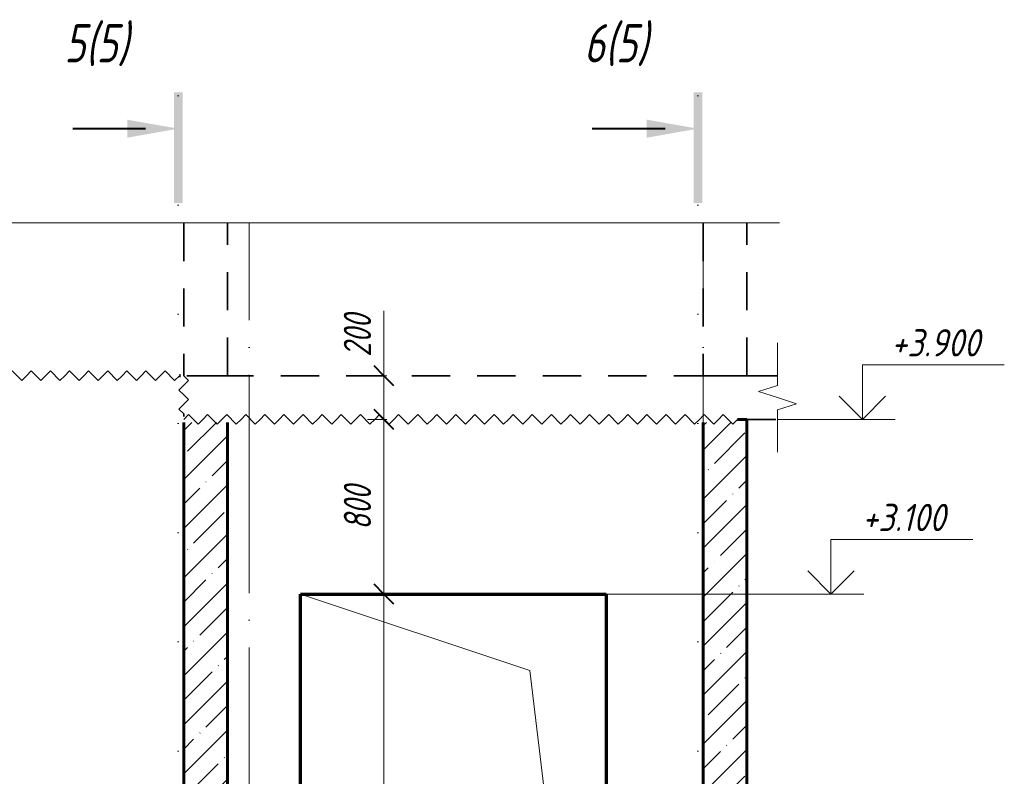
# Model space of a CAD drawing. Header units: millimetres. Extents: x -17325 to 51987, y -2506 to 5959.
# Tile 7 of 19: x -2168 to 2342, y 2265 to 5731. Entities that reach past the tile are written whole.
import ezdxf

# ---------------------------------------------------------------- set-up
doc = ezdxf.new("R2010")
doc.units = ezdxf.units.MM
for name, pattern in [('01 Штриховая _4 мм_', [300, 175, -125]), ('ADSK_Линия разреза', [1000, 0, -500, 0, -500]), ('ADSK_Линия сетки', [1250, 1000, -125, 0, -125]), ('ADSK_Невидимые', [250, 150, -100]), ('ADSK_Пунктирная_п5', [250, 0, -250])]:
    doc.linetypes.add(name, pattern=pattern)
for name, color, linetype, lineweight in [('A-____-____-DIMS', 211, 'Continuous', 9), ('A-____-____-DIMS-50', 211, 'Continuous', 9), ('A-____-NOTE-TEXT', 131, 'Continuous', 20), ('A-DETL-GENF-HDLN', 90, 'ADSK_Невидимые', 20), ('A-DETL-GENF-OTLN', 92, 'Continuous', 20), ('A-DOOR-____-OTLN', 31, 'Continuous', 20), ('A-FLOR-____-MCUT', 192, 'Continuous', 50), ('A-WALL-____-MCUT', 113, 'Continuous', 50), ('A-WALL-____-OTLN', 113, 'Continuous', 20), ('A-WALL-____-PATT', 111, 'Continuous', 50), ('G-____-____-DIMS', 111, 'Continuous', 9), ('G-____-____-SYMB', 111, 'ADSK_Пунктирная_п5', 20), ('S-GRID-____-OTLN', 1, 'Continuous', 9)]:
    doc.layers.add(name, color=color, linetype=linetype, lineweight=lineweight)
doc.styles.add('GOST Common_I_1', font='GOST Common Italic.ttf', dxfattribs={"width": 0.8, "height": 175})
doc.styles.add('GOST Common_I_2', font='GOST Common Italic.ttf', dxfattribs={"width": 0.8, "height": 125})
doc.styles.add('GOST Common_I_3', font='GOST Common Italic.ttf', dxfattribs={"width": 0.9, "height": 125})
doc.dimstyles.new('ADSK_Округление_5мм__Узкий_', dxfattribs={"dimscale": 304.8, "dimtxt": 0.412449, "dimasz": 0.295276, "dimexe": 0.246063, "dimexo": 0.000538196, "dimgap": 0.065617, "dimtad": 1, "dimdec": 0, "dimlfac": 304.8, "dimrnd": 5, "dimdsep": 46, "dimtxsty": 'GOST Common_I_2', "dimblk1": 'OBLIQUE', "dimblk2": 'OBLIQUE', "dimsah": 1, "dimcen": 0.09, "dimdle": 0.246063, "dimazin": 0, "dimtfac": 1, "dimtdec": 4, "dimtix": 1, "dimtmove": 1, "dimatfit": 3, "dimfxl": 1, "dimtvp": 1, "dimtfill": 1, "dimtolj": 1, "dimtzin": 0, "dimlwd": 20, "dimlwe": 20, "dimarcsym": 2})
doc.dimstyles.new('ADSK_Округление_5мм__Узкий__1', dxfattribs={"dimscale": 304.8, "dimtxt": 0.412449, "dimasz": 0.295276, "dimexe": 0.246063, "dimexo": 0.000538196, "dimgap": 0.065617, "dimtad": 1, "dimdec": 0, "dimlfac": 304.8, "dimrnd": 5, "dimdsep": 46, "dimtxsty": 'GOST Common_I_2', "dimblk1": 'OBLIQUE', "dimblk2": 'OBLIQUE', "dimsah": 1, "dimcen": 0.09, "dimdle": 0.246063, "dimazin": 0, "dimtfac": 1, "dimtdec": 4, "dimtix": 1, "dimtmove": 0, "dimatfit": 3, "dimfxl": 1, "dimtvp": 1, "dimtfill": 1, "dimtolj": 1, "dimtzin": 0, "dimlwd": 20, "dimlwe": 20, "dimarcsym": 2})
pattern_1 = [(45, (-35973.6, 22500), (-112.2532, 112.2532), []), (45, (-35861.35, 22500), (-112.2532, 112.2532), [198.438, -39.688, 1.676, -38.011])]

# ---------------------------------------------------------------- blocks, each defined once
blk = doc.blocks.new('ADSK_Дверь_ПроемПрямоугольный - ADSK_Дверь_ПроемПрямоугольный-1719827-КЖ1_Р_ВЭ1_Опалубка_2')
at = {"layer": 'A-DETL-GENF-HDLN'}
for p, q in [((34135, 3100), (32735, 3100)), ((32735, 3100), (32735, -160)), ((34135, -160), (34135, 3100))]:
    blk.add_line(p, q, dxfattribs=at)
at = {"layer": 'A-DETL-GENF-OTLN'}
for p, q in [((33785, 2750), (32735, 3100)), ((34135, -160), (33785, 2750))]:
    blk.add_line(p, q, dxfattribs=at)
blk = doc.blocks.new('ADSK_Обрыв_Линия - ADSK_Обрыв_линия-1412989-КЖ1_Р_ВЭ1_Опалубка_2')
at = {"layer": 'A-DETL-GENF-OTLN'}
blk.add_line((31161.3, 4800), (34780, 4800), dxfattribs=at)
blk = doc.blocks.new('ADSK_Обрыв_Линия - ADSK_Обрыв_линия-1072157-КЖ1_Р_ВЭ1_Опалубка_2')
at = {"layer": 'A-DETL-GENF-OTLN'}
for p, q in [((26980, 4056.3), (26980, 4100)), ((26980, 3900), (26980, 3945))]:
    blk.add_line(p, q, dxfattribs=at)
blk = doc.blocks.new('Последовательность узлов - 3мм масшт 15-V2-КЖ1_Р_ВЭ1_Опалубка_2')
at = {"layer": 'A-DETL-GENF-OTLN'}
for p, q in [((27630, 4100), (27651.875, 4121.875)), ((27695.625, 4078.125), (27651.875, 4121.875)), ((27717.5, 4100), (27739.375, 4121.875)), ((27783.125, 4078.125), (27739.375, 4121.875)), ((27805, 4100), (27826.875, 4121.875)), ((27870.625, 4078.125), (27826.875, 4121.875)), ((27892.5, 4100), (27914.375, 4121.875)), ((27958.125, 4078.125), (27914.375, 4121.875)), ((27980, 4100), (28001.875, 4121.875)), ((28045.625, 4078.125), (28001.875, 4121.875)), ((28067.5, 4100), (28089.375, 4121.875)), ((28133.125, 4078.125), (28089.375, 4121.875)), ((28155, 4100), (28176.875, 4121.875)), ((28220.625, 4078.125), (28176.875, 4121.875)), ((28242.5, 4100), (28264.375, 4121.875)), ((28308.125, 4078.125), (28264.375, 4121.875)), ((28330, 4100), (28351.875, 4121.875)), ((28395.625, 4078.125), (28351.875, 4121.875)), ((28417.5, 4100), (28439.375, 4121.875)), ((28483.125, 4078.125), (28439.375, 4121.875)), ((28505, 4100), (28526.875, 4121.875)), ((28570.625, 4078.125), (28526.875, 4121.875)), ((28592.5, 4100), (28614.375, 4121.875)), ((28658.125, 4078.125), (28614.375, 4121.875)), ((28680, 4100), (28701.875, 4121.875)), ((28745.625, 4078.125), (28701.875, 4121.875)), ((28767.5, 4100), (28789.375, 4121.875)), ((28833.125, 4078.125), (28789.375, 4121.875)), ((28855, 4100), (28876.875, 4121.875)), ((28920.625, 4078.125), (28876.875, 4121.875)), ((28942.5, 4100), (28964.375, 4121.875)), ((29008.125, 4078.125), (28964.375, 4121.875)), ((29030, 4100), (29051.875, 4121.875)), ((29095.625, 4078.125), (29051.875, 4121.875)), ((29117.5, 4100), (29139.375, 4121.875)), ((29183.125, 4078.125), (29139.375, 4121.875)), ((29205, 4100), (29226.875, 4121.875)), ((29270.625, 4078.125), (29226.875, 4121.875)), ((29292.5, 4100), (29314.375, 4121.875)), ((29358.125, 4078.125), (29314.375, 4121.875)), ((29380, 4100), (29401.875, 4121.875)), ((29445.625, 4078.125), (29401.875, 4121.875)), ((29467.5, 4100), (29489.375, 4121.875)), ((29533.125, 4078.125), (29489.375, 4121.875)), ((29555, 4100), (29576.875, 4121.875)), ((29620.625, 4078.125), (29576.875, 4121.875)), ((29642.5, 4100), (29664.375, 4121.875)), ((29708.125, 4078.125), (29664.375, 4121.875)), ((29730, 4100), (29751.875, 4121.875)), ((29795.625, 4078.125), (29751.875, 4121.875)), ((29817.5, 4100), (29839.375, 4121.875)), ((29883.125, 4078.125), (29839.375, 4121.875)), ((29905, 4100), (29926.875, 4121.875)), ((29970.625, 4078.125), (29926.875, 4121.875)), ((29992.5, 4100), (30014.375, 4121.875)), ((30058.125, 4078.125), (30014.375, 4121.875)), ((30080, 4100), (30101.875, 4121.875)), ((30145.625, 4078.125), (30101.875, 4121.875)), ((30167.5, 4100), (30189.375, 4121.875)), ((30233.125, 4078.125), (30189.375, 4121.875)), ((30255, 4100), (30276.875, 4121.875)), ((30320.625, 4078.125), (30276.875, 4121.875)), ((30342.5, 4100), (30364.375, 4121.875)), ((30408.125, 4078.125), (30364.375, 4121.875)), ((30430, 4100), (30451.875, 4121.875)), ((30495.625, 4078.125), (30451.875, 4121.875)), ((30517.5, 4100), (30539.375, 4121.875)), ((30583.125, 4078.125), (30539.375, 4121.875)), ((30605, 4100), (30626.875, 4121.875)), ((30670.625, 4078.125), (30626.875, 4121.875)), ((30692.5, 4100), (30714.375, 4121.875)), ((30758.125, 4078.125), (30714.375, 4121.875)), ((30780, 4100), (30801.875, 4121.875)), ((30845.625, 4078.125), (30801.875, 4121.875)), ((30867.5, 4100), (30889.375, 4121.875)), ((30933.125, 4078.125), (30889.375, 4121.875)), ((30955, 4100), (30976.875, 4121.875)), ((31020.625, 4078.125), (30976.875, 4121.875)), ((31042.5, 4100), (31064.375, 4121.875)), ((31108.125, 4078.125), (31064.375, 4121.875)), ((31130, 4100), (31151.875, 4121.875)), ((31195.625, 4078.125), (31151.875, 4121.875)), ((31217.5, 4100), (31239.375, 4121.875)), ((31283.125, 4078.125), (31239.375, 4121.875)), ((31305, 4100), (31326.875, 4121.875)), ((31370.625, 4078.125), (31326.875, 4121.875)), ((31392.5, 4100), (31414.375, 4121.875)), ((31458.125, 4078.125), (31414.375, 4121.875)), ((31480, 4100), (31501.875, 4121.875)), ((31545.625, 4078.125), (31501.875, 4121.875)), ((31567.5, 4100), (31589.375, 4121.875)), ((31633.125, 4078.125), (31589.375, 4121.875)), ((31655, 4100), (31676.875, 4121.875)), ((31720.625, 4078.125), (31676.875, 4121.875)), ((31742.5, 4100), (31764.375, 4121.875)), ((31808.125, 4078.125), (31764.375, 4121.875)), ((31830, 4100), (31851.875, 4121.875)), ((31895.625, 4078.125), (31851.875, 4121.875)), ((31917.5, 4100), (31939.375, 4121.875)), ((31983.125, 4078.125), (31939.375, 4121.875)), ((32005, 4100), (32026.875, 4121.875)), ((32070.625, 4078.125), (32026.875, 4121.875)), ((32092.5, 4100), (32114.375, 4121.875)), ((32158.125, 4078.125), (32114.375, 4121.875)), ((27717.5, 4100), (27695.625, 4078.125)), ((27805, 4100), (27783.125, 4078.125)), ((27892.5, 4100), (27870.625, 4078.125)), ((27980, 4100), (27958.125, 4078.125)), ((28067.5, 4100), (28045.625, 4078.125)), ((28155, 4100), (28133.125, 4078.125)), ((28242.5, 4100), (28220.625, 4078.125)), ((28330, 4100), (28308.125, 4078.125)), ((28417.5, 4100), (28395.625, 4078.125)), ((28505, 4100), (28483.125, 4078.125)), ((28592.5, 4100), (28570.625, 4078.125)), ((28680, 4100), (28658.125, 4078.125)), ((28767.5, 4100), (28745.625, 4078.125)), ((28855, 4100), (28833.125, 4078.125)), ((28942.5, 4100), (28920.625, 4078.125)), ((29030, 4100), (29008.125, 4078.125)), ((29117.5, 4100), (29095.625, 4078.125)), ((29205, 4100), (29183.125, 4078.125)), ((29292.5, 4100), (29270.625, 4078.125)), ((29380, 4100), (29358.125, 4078.125)), ((29467.5, 4100), (29445.625, 4078.125)), ((29555, 4100), (29533.125, 4078.125)), ((29642.5, 4100), (29620.625, 4078.125)), ((29730, 4100), (29708.125, 4078.125)), ((29817.5, 4100), (29795.625, 4078.125)), ((29905, 4100), (29883.125, 4078.125)), ((29992.5, 4100), (29970.625, 4078.125)), ((30080, 4100), (30058.125, 4078.125)), ((30167.5, 4100), (30145.625, 4078.125)), ((30255, 4100), (30233.125, 4078.125)), ((30342.5, 4100), (30320.625, 4078.125)), ((30430, 4100), (30408.125, 4078.125)), ((30517.5, 4100), (30495.625, 4078.125)), ((30605, 4100), (30583.125, 4078.125)), ((30692.5, 4100), (30670.625, 4078.125)), ((30780, 4100), (30758.125, 4078.125)), ((30867.5, 4100), (30845.625, 4078.125)), ((30955, 4100), (30933.125, 4078.125)), ((31042.5, 4100), (31020.625, 4078.125)), ((31130, 4100), (31108.125, 4078.125)), ((31217.5, 4100), (31195.625, 4078.125)), ((31305, 4100), (31283.125, 4078.125)), ((31392.5, 4100), (31370.625, 4078.125)), ((31480, 4100), (31458.125, 4078.125)), ((31567.5, 4100), (31545.625, 4078.125)), ((31655, 4100), (31633.125, 4078.125)), ((31742.5, 4100), (31720.625, 4078.125)), ((31830, 4100), (31808.125, 4078.125)), ((31917.5, 4100), (31895.625, 4078.125)), ((32005, 4100), (31983.125, 4078.125)), ((32092.5, 4100), (32070.625, 4078.125)), ((32180, 4100), (32158.125, 4078.125))]:
    blk.add_line(p, q, dxfattribs=at)
blk = doc.blocks.new('Последовательность узлов - 3мм масшт 15-1752345-КЖ1_Р_ВЭ1_Опалубка_2')
at = {"layer": 'A-DETL-GENF-OTLN'}
for p, q in [((27430, 3900), (27451.875, 3921.875)), ((27495.625, 3878.125), (27451.875, 3921.875)), ((27517.5, 3900), (27495.625, 3878.125)), ((27517.5, 3900), (27539.375, 3921.875)), ((27583.125, 3878.125), (27539.375, 3921.875)), ((27605, 3900), (27583.125, 3878.125))]:
    blk.add_line(p, q, dxfattribs=at)
blk = doc.blocks.new('Последовательность узлов - 3мм масшт 15-V3-КЖ1_Р_ВЭ1_Опалубка_2')
at = {"layer": 'A-DETL-GENF-OTLN'}
for p, q in [((32200, 3900), (32221.9, 3921.9)), ((32265.6, 3878.1), (32221.9, 3921.9)), ((32287.5, 3900), (32265.6, 3878.1)), ((32287.5, 3900), (32309.4, 3921.9)), ((32353.1, 3878.1), (32309.4, 3921.9)), ((32375, 3900), (32353.1, 3878.1)), ((32375, 3900), (32396.9, 3921.9)), ((32440.6, 3878.1), (32396.9, 3921.9)), ((32462.5, 3900), (32440.6, 3878.1)), ((32462.5, 3900), (32484.4, 3921.9)), ((32528.1, 3878.1), (32484.4, 3921.9)), ((32550, 3900), (32528.1, 3878.1)), ((32550, 3900), (32571.9, 3921.9)), ((32615.6, 3878.1), (32571.9, 3921.9)), ((32637.5, 3900), (32615.6, 3878.1)), ((32637.5, 3900), (32659.4, 3921.9)), ((32703.1, 3878.1), (32659.4, 3921.9)), ((32725, 3900), (32703.1, 3878.1)), ((32725, 3900), (32746.9, 3921.9)), ((32790.6, 3878.1), (32746.9, 3921.9)), ((32812.5, 3900), (32790.6, 3878.1)), ((32812.5, 3900), (32834.4, 3921.9)), ((32878.1, 3878.1), (32834.4, 3921.9)), ((32900, 3900), (32878.1, 3878.1)), ((32900, 3900), (32921.9, 3921.9)), ((32965.6, 3878.1), (32921.9, 3921.9)), ((32987.5, 3900), (32965.6, 3878.1)), ((32987.5, 3900), (33009.4, 3921.9)), ((33053.1, 3878.1), (33009.4, 3921.9)), ((33075, 3900), (33053.1, 3878.1)), ((33075, 3900), (33096.9, 3921.9)), ((33140.6, 3878.1), (33096.9, 3921.9)), ((33162.5, 3900), (33140.6, 3878.1)), ((33162.5, 3900), (33184.4, 3921.9)), ((33228.1, 3878.1), (33184.4, 3921.9)), ((33250, 3900), (33228.1, 3878.1)), ((33250, 3900), (33271.9, 3921.9)), ((33315.6, 3878.1), (33271.9, 3921.9)), ((33337.5, 3900), (33315.6, 3878.1)), ((33337.5, 3900), (33359.4, 3921.9)), ((33403.1, 3878.1), (33359.4, 3921.9)), ((33425, 3900), (33403.1, 3878.1)), ((33425, 3900), (33446.9, 3921.9)), ((33490.6, 3878.1), (33446.9, 3921.9)), ((33512.5, 3900), (33490.6, 3878.1)), ((33512.5, 3900), (33534.4, 3921.9)), ((33578.1, 3878.1), (33534.4, 3921.9)), ((33600, 3900), (33578.1, 3878.1)), ((33600, 3900), (33621.9, 3921.9)), ((33665.6, 3878.1), (33621.9, 3921.9)), ((33687.5, 3900), (33665.6, 3878.1)), ((33687.5, 3900), (33709.4, 3921.9)), ((33753.1, 3878.1), (33709.4, 3921.9)), ((33775, 3900), (33753.1, 3878.1)), ((33775, 3900), (33796.9, 3921.9)), ((33840.6, 3878.1), (33796.9, 3921.9)), ((33862.5, 3900), (33840.6, 3878.1)), ((33862.5, 3900), (33884.4, 3921.9)), ((33928.1, 3878.1), (33884.4, 3921.9)), ((33950, 3900), (33928.1, 3878.1)), ((33950, 3900), (33971.9, 3921.9)), ((34015.6, 3878.1), (33971.9, 3921.9)), ((34037.5, 3900), (34015.6, 3878.1)), ((34037.5, 3900), (34059.4, 3921.9)), ((34103.1, 3878.1), (34059.4, 3921.9)), ((34125, 3900), (34103.1, 3878.1)), ((34125, 3900), (34146.9, 3921.9)), ((34190.6, 3878.1), (34146.9, 3921.9)), ((34212.5, 3900), (34190.6, 3878.1)), ((34212.5, 3900), (34234.4, 3921.9)), ((34278.1, 3878.1), (34234.4, 3921.9)), ((34300, 3900), (34278.1, 3878.1)), ((34300, 3900), (34321.9, 3921.9)), ((34365.6, 3878.1), (34321.9, 3921.9)), ((34387.5, 3900), (34365.6, 3878.1)), ((34387.5, 3900), (34409.4, 3921.9)), ((34453.1, 3878.1), (34409.4, 3921.9)), ((34475, 3900), (34453.1, 3878.1)), ((34475, 3900), (34496.9, 3921.9)), ((34540.6, 3878.1), (34496.9, 3921.9)), ((34562.5, 3900), (34540.6, 3878.1)), ((34562.5, 3900), (34584.4, 3921.9)), ((34628.1, 3878.1), (34584.4, 3921.9)), ((34650, 3900), (34628.1, 3878.1)), ((34650, 3900), (34671.9, 3921.9)), ((34715.6, 3878.1), (34671.9, 3921.9)), ((34737.5, 3900), (34715.6, 3878.1))]:
    blk.add_line(p, q, dxfattribs=at)
blk = doc.blocks.new('Разрез - Номер вида и Номер листа спереди_3_5 мм-6455-КЖ1_Р_ВЭ1_Опалубка_2')
at = {"layer": 'G-____-____-SYMB', "linetype": 'Continuous', "lineweight": 9}
for points in [[(27425.3, 4891.6), (27385.4, 4891.6), (27385.4, 5398.1), (27425.3, 5398.1)], [(27171.4, 5272.7), (27405.1, 5231.5), (27171.4, 5190.2)]]:
    blk.add_hatch(color=256, dxfattribs=at).paths.add_polyline_path(points)
at = {"layer": 'G-____-____-SYMB', "linetype": 'Continuous', "lineweight": 40}
blk.add_line((27255.1, 5231.5), (26921.9, 5231.5), dxfattribs=at)
blk = doc.blocks.new('DIMBLOCK39-КЖ1_Р_ВЭ1_Опалубка_2')
at = {"layer": 'A-____-____-DIMS-50', "lineweight": 20}
for p, q in [((-500.1, 4397.3), (-500.1, 4161.4)), ((-500.1, 4175), (-500.1, 3900)), ((-500.1, 4161.4), (-500.1, 4000)), ((-500.1, 4100), (-575.1, 4100)), ((-500.1, 4100), (-486.5, 4100)), ((-500.1, 3900), (-575.1, 3900)), ((-500.1, 3900), (-486.5, 3900))]:
    blk.add_line(p, q, dxfattribs=at)
at = {"layer": 'A-____-____-DIMS-50', "lineweight": 40}
for p, q in [((-500.1, 4100), (-545.1, 4145)), ((-500.1, 4100), (-455.1, 4055)), ((-500.1, 3900), (-545.1, 3945)), ((-500.1, 3900), (-455.1, 3855))]:
    blk.add_line(p, q, dxfattribs=at)
at = {"layer": 'A-____-____-DIMS-50', "color": 0, "lineweight": 20, "insert": (-683.5, 4186.4), "char_height": 125, "width": 253.133, "attachment_point": 1, "rotation": 90, "line_spacing_factor": 1.022761, "style": 'GOST Common_I_2', "bg_fill": 3, "box_fill_scale": 1.25, "bg_fill_color": 256, "bg_fill_true_color": 13158600, "bg_fill_transparency": 0}
blk.add_mtext('200', dxfattribs=at)
blk = doc.blocks.new('_Oblique')
at = {"color": 0, "linetype": 'ByBlock', "lineweight": -2}
blk.add_line((-0.5, -0.5), (0.5, 0.5), dxfattribs=at)
blk = doc.blocks.new('DIMBLOCK40-КЖ1_Р_ВЭ1_Опалубка_2')
at = {"layer": 'A-____-____-DIMS-50', "lineweight": 40}
for p, q in [((-500.1, 3900), (-545.1, 3945)), ((-500.1, 3900), (-455.1, 3855)), ((-500.1, 3100), (-545.1, 3145)), ((-500.1, 3100), (-455.1, 3055))]:
    blk.add_line(p, q, dxfattribs=at)
at = {"layer": 'A-____-____-DIMS-50', "lineweight": 20}
for p, q in [((-500.1, 3900), (-575.1, 3900)), ((-500.1, 3900), (-500.1, 3100)), ((-500.1, 3900), (-486.5, 3900)), ((-500.1, 3100), (-575.1, 3100)), ((-500.1, 3100), (-486.5, 3100))]:
    blk.add_line(p, q, dxfattribs=at)
at = {"layer": 'A-____-____-DIMS-50', "color": 0, "lineweight": 20, "insert": (-683.5, 3394.5), "char_height": 125, "width": 253.133, "attachment_point": 1, "rotation": 90, "line_spacing_factor": 1.022761, "style": 'GOST Common_I_2', "bg_fill": 3, "box_fill_scale": 1.25, "bg_fill_color": 256, "bg_fill_true_color": 13158600, "bg_fill_transparency": 0}
blk.add_mtext('800', dxfattribs=at)
blk = doc.blocks.new('DIMBLOCK41-КЖ1_Р_ВЭ1_Опалубка_2')
at = {"layer": 'A-____-____-DIMS-50', "lineweight": 40}
for p, q in [((-500.1, 3100), (-545.1, 3145)), ((-500.1, 3100), (-455.1, 3055)), ((-500.1, -160), (-545.1, -115)), ((-500.1, -160), (-455.1, -205))]:
    blk.add_line(p, q, dxfattribs=at)
at = {"layer": 'A-____-____-DIMS-50', "lineweight": 20}
for p, q in [((-500.1, 3100), (-575.1, 3100)), ((-500.1, 3100), (-500.1, -235)), ((-500.1, 3100), (-486.5, 3100)), ((-500.1, -160), (-575.1, -160)), ((-500.1, -160), (-486.5, -160))]:
    blk.add_line(p, q, dxfattribs=at)
at = {"layer": 'A-____-____-DIMS-50', "color": 0, "lineweight": 20, "insert": (-683.5, 1329.4), "char_height": 125, "width": 337.511, "attachment_point": 1, "rotation": 90, "line_spacing_factor": 1.022761, "style": 'GOST Common_I_2', "bg_fill": 3, "box_fill_scale": 1.25, "bg_fill_color": 256, "bg_fill_true_color": 13158600, "bg_fill_transparency": 0}
blk.add_mtext('3260', dxfattribs=at)
blk = doc.blocks.new('Высотные отметки - Стрелка вверх-6399-КЖ1_Р_ВЭ1_Опалубка_2')
at = {"layer": 'A-____-NOTE-TEXT'}
for p, q in [((35165, 3350), (35815, 3350)), ((35165, 3100), (35165, 3350)), ((35165, 3100), (35059, 3206.1)), ((35165, 3100), (35271.1, 3206.1)), ((35015, 3100), (35315, 3100))]:
    blk.add_line(p, q, dxfattribs=at)

msp = doc.modelspace()

# ---------------------------------------------------------------- hatches: boundary and pattern name
at = {"layer": 'A-WALL-____-PATT', "lineweight": 9}
h = msp.add_hatch(dxfattribs=at)
h.set_pattern_fill('FP_2', color=256, style=0, pattern_type=2)
h.set_pattern_definition(pattern_1)
h.paths.add_polyline_path([(-1216.9007, -160), (-1216.9007, 3886), (-1416.9007, 3886), (-1416.9007, -160)])
h = msp.add_hatch(dxfattribs=at)
h.set_pattern_fill('FP_2', color=256, style=0, pattern_type=2)
h.set_pattern_definition(pattern_1)
h.paths.add_polyline_path([(963.0997, -160), (1163.0997, -160), (1163.0997, 3900), (1120.5993, 3900), (1120.5993, 3886), (963.0997, 3886), (963.0997, 1971.3557)])

# ---------------------------------------------------------------- linework, layer by layer
at = {"layer": 'A-____-NOTE-TEXT'}
for p, q in [((1163.0997, 4800), (1313.0997, 4800)), ((1303.0997, 4100), (1303.0997, 4250)), ((1303.0997, 4055), (1216.4972, 4027.5)), ((1303.0997, 4000), (1216.4972, 4027.5)), ((1389.7499, 3971.8457), (1303.0997, 4000)), ((1303.0997, 3943.6913), (1389.7499, 3971.8457)), ((1303.0997, 3900), (1303.0997, 3750))]:
    msp.add_line(p, q, dxfattribs=at)
at = {"layer": 'A-FLOR-____-MCUT', "linetype": '01 Штриховая _4 мм_', "lineweight": 35}
for p, q in [((1303.0997, 4100), (-1402.9007, 4100)), ((-1416.9007, 3925), (-1416.9007, 3914)), ((1120.5993, 3900), (1303.0997, 3900))]:
    msp.add_line(p, q, dxfattribs=at)
at = {"layer": 'A-WALL-____-MCUT', "linetype": '01 Штриховая _4 мм_', "lineweight": 35}
for p, q in [((-1416.9007, 4800), (-1416.9007, 4100)), ((-1216.9007, 4100), (-1216.9007, 4800)), ((963.0997, 4800), (963.0997, 4100)), ((1163.0997, 4100), (1163.0997, 4800)), ((-1402.9007, 4100), (-1216.9007, 4100)), ((963.0997, 4100), (1163.0997, 4100))]:
    msp.add_line(p, q, dxfattribs=at)
at = {"layer": 'A-WALL-____-MCUT', "lineweight": 60}
for p, q in [((-1416.9007, 3886), (-1416.9007, -160)), ((-1216.9007, -160), (-1216.9007, 3886)), ((963.0997, 3886), (963.0997, -160)), ((1163.0997, 3900), (1120.5993, 3900)), ((1163.0997, -160), (1163.0997, 3900))]:
    msp.add_line(p, q, dxfattribs=at)
at = {"layer": 'A-WALL-____-OTLN', "linetype": '01 Штриховая _4 мм_', "lineweight": 35}
msp.add_line((-1436.9003, 4100), (-1430.9007, 4100), dxfattribs=at)
at = {"layer": 'A-WALL-____-OTLN', "lineweight": 70}
for p, q in [((-1430.9007, 4100), (-1436.9003, 4100)), ((-881.9003, -160), (-881.9003, 3100)), ((-881.9003, 3100), (518.0997, 3100)), ((518.0997, 3100), (518.0997, -160))]:
    msp.add_line(p, q, dxfattribs=at)
at = {"layer": 'G-____-____-DIMS', "lineweight": 20}
for p, q in [((1303.0997, 3900), (1692.2181, 3900)), ((518.0997, 3100), (1548.141, 3100))]:
    msp.add_line(p, q, dxfattribs=at)
at = {"layer": 'G-____-____-SYMB', "linetype": 'ADSK_Линия разреза'}
for p, q in [((-1441.7941, 5381.4547), (-1441.7941, -1412.5259)), ((938.2063, 5381.4547), (938.2063, -1412.5259))]:
    msp.add_line(p, q, dxfattribs=at)
at = {"layer": 'S-GRID-____-OTLN', "linetype": 'ADSK_Линия сетки'}
for p, q in [((-1116.9003, -1895.5103), (-1116.9003, 4800)), ((963.0997, -1895.5103), (963.0997, 4800))]:
    msp.add_line(p, q, dxfattribs=at)

# ---------------------------------------------------------------- block references
at = {"layer": 'A-____-NOTE-TEXT'}
for p in [(-33472.8231, 800), (-33616.9003, 0)]:
    msp.add_blockref('Высотные отметки - Стрелка вверх-6399-КЖ1_Р_ВЭ1_Опалубка_2', p, dxfattribs=at)
at = {"layer": 'A-DETL-GENF-OTLN'}
for name in ['ADSK_Обрыв_Линия - ADSK_Обрыв_линия-1412989-КЖ1_Р_ВЭ1_Опалубка_2', 'Последовательность узлов - 3мм масшт 15-V2-КЖ1_Р_ВЭ1_Опалубка_2', 'Последовательность узлов - 3мм масшт 15-V3-КЖ1_Р_ВЭ1_Опалубка_2']:
    msp.add_blockref(name, (-33616.9003, 0), dxfattribs=at)
for name, p, rotation in [('Последовательность узлов - 3мм масшт 15-1752345-КЖ1_Р_ВЭ1_Опалубка_2', (-5316.9007, 31530), 270.0000000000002), ('ADSK_Обрыв_Линия - ADSK_Обрыв_линия-1072157-КЖ1_Р_ВЭ1_Опалубка_2', (28283.0997, 8000), 180)]:
    msp.add_blockref(name, p, dxfattribs=dict(at, rotation=rotation))
at = {"layer": 'A-DOOR-____-OTLN'}
msp.add_blockref('ADSK_Дверь_ПроемПрямоугольный - ADSK_Дверь_ПроемПрямоугольный-1719827-КЖ1_Р_ВЭ1_Опалубка_2', (-33616.9003, 0), dxfattribs=at)
at = {"layer": 'G-____-____-SYMB', "linetype": 'Continuous', "lineweight": 40}
for p in [(-28846.9007, 0), (-26466.9003, 0)]:
    msp.add_blockref('Разрез - Номер вида и Номер листа спереди_3_5 мм-6455-КЖ1_Р_ВЭ1_Опалубка_2', p, dxfattribs=at)

# ---------------------------------------------------------------- texts
at = {"layer": 'G-____-____-DIMS', "lineweight": 20, "char_height": 125, "attachment_point": 1, "line_spacing_factor": 1.022761, "style": 'GOST Common_I_3', "bg_fill": 3, "box_fill_scale": 1.25, "bg_fill_color": 256, "bg_fill_true_color": 13158600, "bg_fill_transparency": 0}
for s, insert, width in [('+3.900', (1824.1088, 4313.3535), 523.462509), ('+3.100', (1691.3456, 3513.3535), 496.308834)]:
    msp.add_mtext(s, dxfattribs=dict(at, insert=insert, width=width))
at = {"layer": 'G-____-____-SYMB', "linetype": 'Continuous', "lineweight": 9, "char_height": 175, "width": 391.2235, "attachment_point": 1, "style": 'GOST Common_I_1'}
for s, insert in [('5(5)', (-1963.2938, 5710.2931)), ('6(5)', (416.7066, 5710.2931))]:
    msp.add_mtext(s, dxfattribs=dict(at, insert=insert))

# ---------------------------------------------------------------- next in the draw order: dimensions: what is measured, and where the dimension line sits
at = {"layer": 'A-____-____-DIMS', "lineweight": 20}
dim = msp.add_linear_dim(base=(-500.1014, 3900), p1=(-436.4618, 4100), p2=(-436.4618, 3900), angle=90, dimstyle='ADSK_Округление_5мм__Узкий_', override={"dimpost": '<>', "dimfxl": 200}, dxfattribs=at)
dim.commit()
dim.dimension.update_dxf_attribs({"geometry": 'DIMBLOCK39-КЖ1_Р_ВЭ1_Опалубка_2', "text_midpoint": (-600.1216, 4312.9269), "dimtype": 160, "text_rotation": 90})

# ---------------------------------------------------------------- next in the draw order: dimensions: what is measured, and where the dimension line sits
dim = msp.add_linear_dim(base=(-500.1014, 3100), p1=(-436.4618, 3900), p2=(-436.4618, 3100), angle=90, dimstyle='ADSK_Округление_5мм__Узкий__1', override={"dimpost": '<>', "dimfxl": 800}, dxfattribs=at)
dim.commit()
dim.dimension.update_dxf_attribs({"geometry": 'DIMBLOCK40-КЖ1_Р_ВЭ1_Опалубка_2', "text_midpoint": (-582.6014, 3500)})

# ---------------------------------------------------------------- next in the draw order: dimensions: what is measured, and where the dimension line sits
dim = msp.add_linear_dim(base=(-500.1014, -160), p1=(-436.4618, 3100), p2=(-436.4618, -160), angle=90, dimstyle='ADSK_Округление_5мм__Узкий__1', override={"dimpost": '<>', "dimfxl": 3260}, dxfattribs=at)
dim.commit()
dim.dimension.update_dxf_attribs({"geometry": 'DIMBLOCK41-КЖ1_Р_ВЭ1_Опалубка_2', "text_midpoint": (-582.6014, 1470)})

doc.saveas('drawing.dxf')
